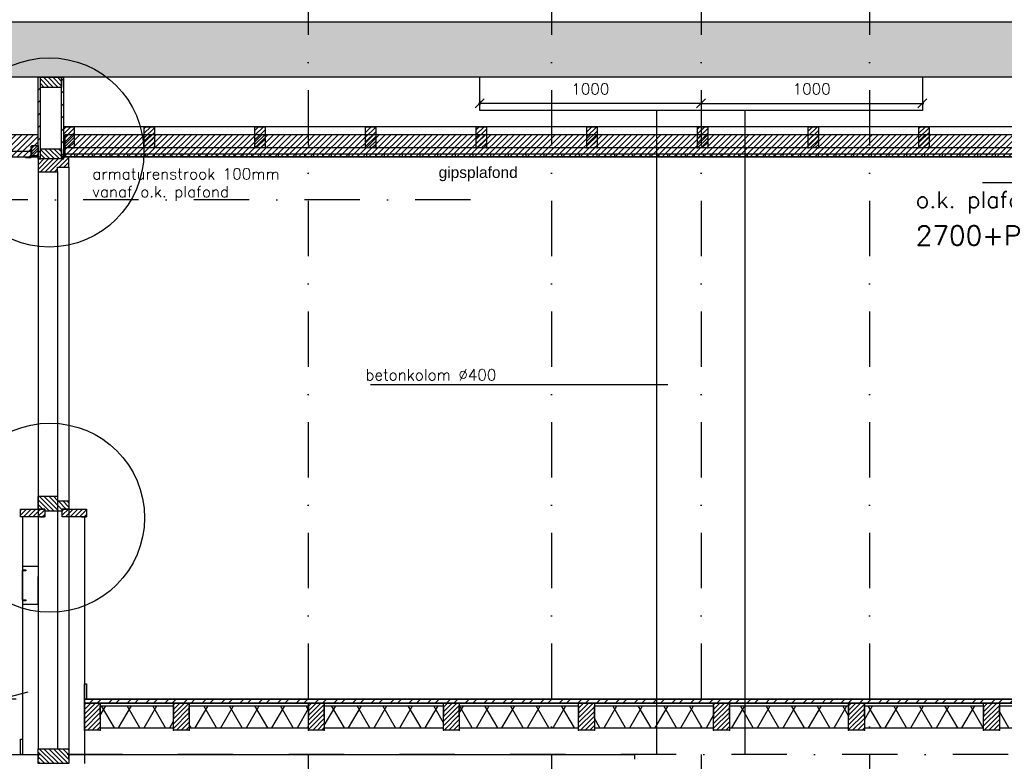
# Model space of a CAD drawing. Extents: x 98997 to 245130, y 18007 to 138999.
# Tile 17 of 58: x 110876 to 115325, y 92416 to 95766. Entities that reach past the tile are written whole.
import ezdxf

# ---------------------------------------------------------------- set-up
doc = ezdxf.new("R2010")
doc.units = 0
doc.header["$LTSCALE"] = 20
doc.header["$MEASUREMENT"] = 0
doc.header["$PDSIZE"] = -1
for name, pattern in [('DASHDOT', [25, 12.5, -6.25, 0, -6.25]), ('DD1', [2.66667, 1.66667, -0.5, 0, -0.5]), ('HIDDEN', [9.375, 6.25, -3.125])]:
    doc.linetypes.add(name, pattern=pattern)
doc.layers.get('0').update_dxf_attribs({"linetype": 'CONTINUOUS'})
doc.layers.get('DEFPOINTS').update_dxf_attribs({"linetype": 'CONTINUOUS'})
for name, color, linetype in [('_DETAILNUMMERS', 4, 'CONTINUOUS'), ('A--01A1_ACEER', 1, 'CONTINUOUS'), ('A--A21--_F-23-', 9, 'CONTINUOUS'), ('A--A23--_F--3-', 9, 'CONTINUOUS'), ('A--A25--_F--3-', 9, 'CONTINUOUS'), ('A--A31--_F--3-', 9, 'CONTINUOUS'), ('A--A42--_F--3-', 9, 'CONTINUOUS'), ('A--A42--_F-23-', 9, 'CONTINUOUS'), ('A--L21--', 3, 'CONTINUOUS'), ('A--L21--_F--3-', 7, 'CONTINUOUS'), ('A--L21--_F-23-', 4, 'CONTINUOUS'), ('A--L22--', 3, 'CONTINUOUS'), ('A--L22DC4_BINNENWAND', 4, 'HIDDEN'), ('A--L23--', 7, 'CONTINUOUS'), ('A--L23--_F--3-', 7, 'CONTINUOUS'), ('A--L25--', 7, 'CONTINUOUS'), ('A--L25--_F-23-', 7, 'CONTINUOUS'), ('A--L28D1_KONSTRUKTIES', 1, 'CONTINUOUS'), ('A--L31--_F--3-', 7, 'CONTINUOUS'), ('A--L31D1_BUITENKOZIJN', 1, 'CONTINUOUS'), ('A--L35-D2-_PLAFONDS', 2, 'CONTINUOUS'), ('A--L35-D4-_PLAFONDS', 4, 'CONTINUOUS'), ('A--L35D1_PLAFONDS', 1, 'CONTINUOUS'), ('A--L42--', 7, 'CONTINUOUS'), ('A--L42--_F--3-', 7, 'CONTINUOUS'), ('A--L42--_F-23-', 7, 'CONTINUOUS'), ('A--M$1A-_F123-', 1, 'CONTINUOUS'), ('A--M01A1_MAATVOERING', 1, 'CONTINUOUS'), ('A--M01B1_HOOGTE_MAATV', 1, 'CONTINUOUS'), ('A--T$1A-_F123_20', 1, 'CONTINUOUS'), ('A--T01A-25_TEKST', 2, 'CONTINUOUS'), ('A--T01B2_HOOGTE_MAATV', 2, 'CONTINUOUS'), ('A--T01B3_HOOGTE_MAATV', 3, 'CONTINUOUS'), ('STRAMIEN', 8, 'DD1'), ('X--LR---_CP', 7, 'CONTINUOUS')]:
    doc.layers.add(name, color=color, linetype=linetype)
doc.styles.add('EB2', font='ARIAL.TTF')
doc.styles.add('HIEMSTRA', font='romans.shx')
doc.styles.add('HOOGTEXT', font='ROMANS.shx', dxfattribs={"height": 2.5})
doc.dimstyles.get("Standard").update_dxf_attribs({"dimscale": 40, "dimtxt": 2.5, "dimasz": 2, "dimexe": 0.3, "dimexo": 0.3, "dimgap": 2, "dimtad": 1, "dimdec": 0, "dimzin": 0, "dimdsep": 46, "dimtxsty": 'HIEMSTRA', "dimblk1": 'OBLIQUE', "dimblk2": 'OBLIQUE', "dimsah": 1, "dimcen": 0.09, "dimdle": 0.3, "dimclrd": 1, "dimclre": 1, "dimclrt": 3, "dimadec": 0, "dimazin": 0, "dimtfac": 1, "dimtdec": 4, "dimtix": 1, "dimtmove": 2, "dimatfit": 3, "dimldrblk": 'OBLIQUE', "dimfxl": 0, "dimtvp": 625, "dimtolj": 1, "dimtzin": 0, "dimarcsym": 0})
pattern_1 = [(45, (0, 0), (-10.6066017, 10.6066017), [])]
pattern_2 = [(60, (0, -50), (-86.603, 50), []), (120, (0, -50), (-86.603, -50), [])]

# ---------------------------------------------------------------- blocks, each defined once
blk = doc.blocks.new('HOOGTEP')
at = {"layer": 'A--M01A1_MAATVOERING'}
for p, q in [((0, 0), (0.624, 2.33)), ((0.624, 2.33), (8.794, 2.33)), ((-2.415, 0.647), (0, 0))]:
    blk.add_line(p, q, dxfattribs=at)
at = {"layer": 'A--M01B1_HOOGTE_MAATV'}
blk.add_line((-1.379, 0), (0.911, 0), dxfattribs=at)
at = {"layer": 'A--T01B2_HOOGTE_MAATV', "style": 'HOOGTEXT', "flags": 4}
blk.add_attdef('TEKST', (1.84, -0.671), '', height=1.5, dxfattribs=at)
at = {"layer": 'A--T01B3_HOOGTE_MAATV', "style": 'HOOGTEXT', "flags": 4}
blk.add_attdef('HOOGTE', (1.673, 3.819), '', height=1.75, dxfattribs=at)
blk = doc.blocks.new('*U392')
at = {"layer": 'A--A42--_F-23-', "linetype": 'Continuous'}
h = blk.add_hatch(dxfattribs=at)
h.set_pattern_fill('ALFALINE', color=256, scale=60, style=0)
h.set_pattern_definition([(45, (-111168.52, -92686.9), (-42.426407, 42.426407), [])])
h.paths.add_polyline_path([(0, 0), (0, 9), (5311.7, 9), (5311.7, 0), (5311.7, -9), (0, -9)])
at = {"layer": 'A--L42--_F--3-', "color": 3, "linetype": 'Continuous'}
for points in [[(0, 0), (0, 9), (5311.7, 9), (5311.7, 0)], [(0, 0), (0, -9), (5311.7, -9), (5311.7, 0)]]:
    blk.add_lwpolyline(points, dxfattribs=at)
blk = doc.blocks.new('Q020259-')
at = {"layer": 'A--A25--_F--3-'}
h = blk.add_hatch(dxfattribs=at)
h.set_pattern_fill('ALFALINE', color=256, scale=15, style=0, pattern_type=2)
h.set_pattern_definition(pattern_1)
h.paths.add_polyline_path([(0, 0), (0, 46), (28, 46), (28, 0)])
at = {"layer": 'A--L25--_F-23-', "color": 2, "linetype": 'Continuous'}
blk.add_lwpolyline([(0, 0), (0, 46), (28, 46), (28, 0)], close=True, dxfattribs=at)
at = {"layer": 'X--LR---_CP'}
for p in [(0, 0), (0, 0), (28, 0)]:
    blk.add_point(p, dxfattribs=at)
blk = doc.blocks.new('Q020297-')
at = {"layer": 'A--A25--_F--3-'}
h = blk.add_hatch(dxfattribs=at)
h.set_pattern_fill('ALFALINE', color=256, scale=15, style=0, pattern_type=2)
h.set_pattern_definition(pattern_1)
h.paths.add_polyline_path([(0, 0), (0, 121), (71, 121), (71, 0)])
at = {"layer": 'A--L25--_F-23-', "color": 2, "linetype": 'Continuous'}
blk.add_lwpolyline([(0, 0), (0, 121), (71, 121), (71, 0)], close=True, dxfattribs=at)
at = {"layer": 'X--LR---_CP'}
for p in [(0, 0), (0, 0), (71, 0)]:
    blk.add_point(p, dxfattribs=at)
blk = doc.blocks.new('*U385')
at = {"layer": 'A--A21--_F-23-', "linetype": 'Continuous'}
h = blk.add_hatch(dxfattribs=at)
h.set_pattern_fill('ALFAISO', color=256, scale=100, style=0)
h.set_pattern_definition(pattern_2)
h.paths.add_polyline_path([(0, 0), (0, 50), (539, 50), (539, 0), (539, -50), (0, -50)])
at = {"layer": 'A--L21--_F--3-', "color": 3, "linetype": 'Continuous'}
for points in [[(0, 0), (0, 50), (539, 50), (539, 0)], [(0, 0), (0, -50), (539, -50), (539, 0)]]:
    blk.add_lwpolyline(points, dxfattribs=at)
blk = doc.blocks.new('*U383')
at = {"layer": 'A--L23--_F--3-', "color": 2, "linetype": 'Continuous'}
blk.add_lwpolyline([(0, 0), (0, 20), (2556, 20), (2556, 0)], dxfattribs=at)
blk = doc.blocks.new('_OBLIQUE')
at = {"color": 0, "linetype": 'ByBlock'}
blk.add_line((-0.5, -0.5), (0.5, 0.5), dxfattribs=at)
blk = doc.blocks.new('*D133')
at = {"color": 1, "linetype": 'ByBlock'}
for p, q in [((113960.7, 95388), (112948.7, 95388)), ((112954.7, 95400), (112954.7, 95382)), ((113954.7, 95400), (113954.7, 95382))]:
    blk.add_line(p, q, dxfattribs=at)
at = {"layer": 'DEFPOINTS', "color": 0, "linetype": 'ByBlock'}
for p in [(112954.7, 95406), (112954.7, 95388), (113954.7, 95406)]:
    blk.add_point(p, dxfattribs=at)
at = {"color": 1, "linetype": 'ByBlock', "xscale": 40, "yscale": 40, "zscale": 40, "rotation": 180}
blk.add_blockref('_OBLIQUE', (112954.7, 95388), dxfattribs=at)
at = {"color": 1, "linetype": 'ByBlock', "xscale": 40, "yscale": 40, "zscale": 40}
blk.add_blockref('_OBLIQUE', (113954.7, 95388), dxfattribs=at)
at = {"color": 2, "linetype": 'ByBlock', "insert": (113454.7, 95453), "char_height": 50, "attachment_point": 5, "style": 'HIEMSTRA'}
blk.add_mtext('\\A1;1000', dxfattribs=at)
blk = doc.blocks.new('*U376')
at = {"layer": 'A--A42--_F-23-', "linetype": 'Continuous'}
h = blk.add_hatch(dxfattribs=at)
h.set_pattern_fill('ALFALINE', color=256, scale=40, style=0)
h.set_pattern_definition([(45, (-110964.725, -95136.898), (-28.284271, 28.284271), [])])
h.paths.add_polyline_path([(0, 0), (-5, 0), (-5, 369), (0, 369), (5, 369), (5, 0)])
at = {"layer": 'A--L42--_F-23-', "color": 2, "linetype": 'Continuous'}
for points in [[(0, 0), (-5, 0), (-5, 369), (0, 369)], [(0, 0), (5, 0), (5, 369), (0, 369)]]:
    blk.add_lwpolyline(points, dxfattribs=at)
blk = doc.blocks.new('Q020283-')
at = {"layer": 'A--A25--_F--3-'}
h = blk.add_hatch(dxfattribs=at)
h.set_pattern_fill('ALFALINE', color=256, scale=15, style=0, pattern_type=2)
h.set_pattern_definition(pattern_1)
h.paths.add_polyline_path([(0, 0), (0, 96), (46, 96), (46, 0)])
at = {"layer": 'A--L25--_F-23-', "color": 2, "linetype": 'Continuous'}
blk.add_lwpolyline([(0, 0), (0, 96), (46, 96), (46, 0)], close=True, dxfattribs=at)
at = {"layer": 'X--LR---_CP'}
for p in [(0, 0), (0, 0), (46, 0)]:
    blk.add_point(p, dxfattribs=at)
blk = doc.blocks.new('*U375')
at = {"layer": 'A--A42--_F-23-', "linetype": 'Continuous'}
h = blk.add_hatch(dxfattribs=at)
h.set_pattern_fill('ALFALINE', color=256, scale=40, style=0)
h.set_pattern_definition([(45, (-111070.725, -95136.898), (-28.284271, 28.284271), [])])
h.paths.add_polyline_path([(0, 0), (-5, 0), (-5, 369), (0, 369), (5, 369), (5, 0)])
at = {"layer": 'A--L42--_F-23-', "color": 2, "linetype": 'Continuous'}
for points in [[(0, 0), (-5, 0), (-5, 369), (0, 369)], [(0, 0), (5, 0), (5, 369), (0, 369)]]:
    blk.add_lwpolyline(points, dxfattribs=at)
blk = doc.blocks.new('*U374')
at = {"layer": 'A--L23--_F--3-', "color": 2, "linetype": 'Continuous'}
blk.add_lwpolyline([(0, 0), (0, 20), (6305, 20), (6305, 0)], dxfattribs=at)
blk = doc.blocks.new('*U373')
at = {"layer": 'A--A21--_F-23-', "linetype": 'Continuous'}
h = blk.add_hatch(dxfattribs=at)
h.set_pattern_fill('ALFAISO', color=256, scale=100, style=0)
h.set_pattern_definition(pattern_2)
h.paths.add_polyline_path([(0, 0), (0, 50), (332, 50), (332, 0), (332, -50), (0, -50)])
at = {"layer": 'A--L21--_F--3-', "color": 3, "linetype": 'Continuous'}
for points in [[(0, 0), (0, 50), (332, 50), (332, 0)], [(0, 0), (0, -50), (332, -50), (332, 0)]]:
    blk.add_lwpolyline(points, dxfattribs=at)
blk = doc.blocks.new('*U372')
at = {"layer": 'A--A21--_F-23-', "linetype": 'Continuous'}
h = blk.add_hatch(dxfattribs=at)
h.set_pattern_fill('ALFAISO', color=256, scale=100, style=0)
h.set_pattern_definition(pattern_2)
h.paths.add_polyline_path([(0, 0), (0, 50), (539, 50), (539, 0), (539, -50), (0, -50)])
at = {"layer": 'A--L21--_F--3-', "color": 3, "linetype": 'Continuous'}
for points in [[(0, 0), (0, 50), (539, 50), (539, 0)], [(0, 0), (0, -50), (539, -50), (539, 0)]]:
    blk.add_lwpolyline(points, dxfattribs=at)
blk = doc.blocks.new('*U359')
at = {"layer": 'A--A42--_F--3-', "linetype": 'Continuous'}
h = blk.add_hatch(dxfattribs=at)
h.set_pattern_fill('ALFALINE', color=256, scale=40, angle=45, style=0)
h.set_pattern_definition([(90, (-117514.725, -95152.148), (-40, 7e-15), [])])
h.paths.add_polyline_path([(0, 0), (0, -6.25), (-6439, -6.25), (-6439, 0), (-6439, 6.25), (0, 6.25)])
at = {"layer": 'A--L42--_F--3-', "color": 3, "linetype": 'Continuous'}
for points in [[(0, 0), (0, 6.25), (-6439, 6.25), (-6439, 0)], [(0, 0), (0, -6.25), (-6439, -6.25), (-6439, 0)], [(0, 0), (0, -6.25), (-6439, -6.25), (-6439, 0)], [(0, 0), (0, -6.25), (-6439, -6.25), (-6439, 0)]]:
    blk.add_lwpolyline(points, dxfattribs=at)
blk = doc.blocks.new('*D166')
at = {"color": 1, "linetype": 'ByBlock'}
for p, q in [((113948.7, 95388), (114960.7, 95388)), ((113954.7, 95400), (113954.7, 95382)), ((114954.7, 95400), (114954.7, 95382))]:
    blk.add_line(p, q, dxfattribs=at)
at = {"layer": 'DEFPOINTS', "color": 0, "linetype": 'ByBlock'}
for p in [(113954.7, 95406), (114954.7, 95406), (114954.7, 95388)]:
    blk.add_point(p, dxfattribs=at)
at = {"color": 1, "linetype": 'ByBlock', "xscale": 40, "yscale": 40, "zscale": 40, "rotation": 180}
blk.add_blockref('_OBLIQUE', (113954.7, 95388), dxfattribs=at)
at = {"color": 1, "linetype": 'ByBlock', "xscale": 40, "yscale": 40, "zscale": 40}
blk.add_blockref('_OBLIQUE', (114954.7, 95388), dxfattribs=at)
at = {"color": 2, "linetype": 'ByBlock', "insert": (114454.7, 95453), "char_height": 50, "attachment_point": 5, "style": 'HIEMSTRA'}
blk.add_mtext('\\A1;1000', dxfattribs=at)
blk = doc.blocks.new('*U352')
at = {"layer": 'A--A21--_F-23-', "linetype": 'Continuous'}
h = blk.add_hatch(dxfattribs=at)
h.set_pattern_fill('ALFAISO', color=256, scale=100, style=0)
h.set_pattern_definition(pattern_2)
h.paths.add_polyline_path([(0, 0), (0, 50), (539, 50), (539, 0), (539, -50), (0, -50)])
at = {"layer": 'A--L21--_F--3-', "color": 3, "linetype": 'Continuous'}
for points in [[(0, 0), (0, 50), (539, 50), (539, 0)], [(0, 0), (0, -50), (539, -50), (539, 0)]]:
    blk.add_lwpolyline(points, dxfattribs=at)
blk = doc.blocks.new('*U351')
at = {"layer": 'A--A21--_F-23-', "linetype": 'Continuous'}
h = blk.add_hatch(dxfattribs=at)
h.set_pattern_fill('ALFAISO', color=256, scale=100, style=0)
h.set_pattern_definition(pattern_2)
h.paths.add_polyline_path([(0, 0), (0, 50), (539, 50), (539, 0), (539, -50), (0, -50)])
at = {"layer": 'A--L21--_F--3-', "color": 3, "linetype": 'Continuous'}
for points in [[(0, 0), (0, 50), (539, 50), (539, 0)], [(0, 0), (0, -50), (539, -50), (539, 0)]]:
    blk.add_lwpolyline(points, dxfattribs=at)
blk = doc.blocks.new('*U350')
at = {"layer": 'A--A21--_F-23-', "linetype": 'Continuous'}
h = blk.add_hatch(dxfattribs=at)
h.set_pattern_fill('ALFAISO', color=256, scale=100, style=0)
h.set_pattern_definition(pattern_2)
h.paths.add_polyline_path([(0, 0), (0, 50), (539, 50), (539, 0), (539, -50), (0, -50)])
at = {"layer": 'A--L21--_F--3-', "color": 3, "linetype": 'Continuous'}
for points in [[(0, 0), (0, 50), (539, 50), (539, 0)], [(0, 0), (0, -50), (539, -50), (539, 0)]]:
    blk.add_lwpolyline(points, dxfattribs=at)
blk = doc.blocks.new('*U349')
at = {"layer": 'A--A21--_F-23-', "linetype": 'Continuous'}
h = blk.add_hatch(dxfattribs=at)
h.set_pattern_fill('ALFAISO', color=256, scale=100, style=0)
h.set_pattern_definition(pattern_2)
h.paths.add_polyline_path([(0, 0), (0, 50), (539, 50), (539, 0), (539, -50), (0, -50)])
at = {"layer": 'A--L21--_F--3-', "color": 3, "linetype": 'Continuous'}
for points in [[(0, 0), (0, 50), (539, 50), (539, 0)], [(0, 0), (0, -50), (539, -50), (539, 0)]]:
    blk.add_lwpolyline(points, dxfattribs=at)
blk = doc.blocks.new('*U348')
at = {"layer": 'A--A21--_F-23-', "linetype": 'Continuous'}
h = blk.add_hatch(dxfattribs=at)
h.set_pattern_fill('ALFAISO', color=256, scale=100, style=0)
h.set_pattern_definition(pattern_2)
h.paths.add_polyline_path([(0, 0), (0, 50), (539, 50), (539, 0), (539, -50), (0, -50)])
at = {"layer": 'A--L21--_F--3-', "color": 3, "linetype": 'Continuous'}
for points in [[(0, 0), (0, 50), (539, 50), (539, 0)], [(0, 0), (0, -50), (539, -50), (539, 0)]]:
    blk.add_lwpolyline(points, dxfattribs=at)
blk = doc.blocks.new('*U314')
at = {"layer": 'A--A42--_F-23-', "linetype": 'Continuous'}
h = blk.add_hatch(dxfattribs=at)
h.set_pattern_fill('ALFALINE', color=256, scale=60, style=0)
h.set_pattern_definition([(45, (-116480.25, -92686.9), (-42.426407, 42.426407), [])])
h.paths.add_polyline_path([(0, 0), (0, -9), (-5311.7, -9), (-5311.7, 0), (-5311.7, 9), (0, 9)])
at = {"layer": 'A--L42--_F--3-', "color": 3, "linetype": 'Continuous'}
for points in [[(0, 0), (0, 9), (-5311.7, 9), (-5311.7, 0)], [(0, 0), (0, -9), (-5311.7, -9), (-5311.7, 0)]]:
    blk.add_lwpolyline(points, dxfattribs=at)
blk = doc.blocks.new('KABELGOOT')
at = {"layer": 'A--L22DC4_BINNENWAND'}
for points in [[(60, -150), (55, -150), (55, -155), (70, -155), (70, -170), (0, -170), (0, 0), (70, 0), (70, -15), (55, -15), (55, -20), (60, -20)], [(60, -152.5), (70, -152.5), (70, -55), (70, -17.5), (60, -17.5)]]:
    blk.add_lwpolyline(points, dxfattribs=at)
at = {"layer": 'X--LR---_CP'}
blk.add_point((0, 0), dxfattribs=at)

msp = doc.modelspace()

# ---------------------------------------------------------------- hatches: boundary and pattern name
at = {"layer": 'A--01A1_ACEER', "linetype": 'Continuous'}
h = msp.add_hatch(dxfattribs=at)
h.set_pattern_fill('ANSI31', color=256, scale=150, style=0)
h.set_pattern_definition([(45, (-53792.324, 200), (-13.2582521, 13.2582521), [])])
h.paths.add_polyline_path([(105036.9, 95145.9), (110959.7, 95145.9), (110959.7, 95245.9), (105036.9, 95245.9)])
h = msp.add_hatch(dxfattribs=at)
h.set_pattern_fill('ANSI31', color=256, scale=150, style=0)
h.set_pattern_definition([(45, (-47749.265, 200), (-13.2582521, 13.2582521), [])])
h.paths.add_polyline_path([(111080, 95145.9), (117451.2, 95145.9), (117451.2, 95245.9), (111080, 95245.9)])
at = {"layer": 'A--A23--_F--3-'}
h = msp.add_hatch(dxfattribs=at)
h.set_pattern_fill('ALFABET', color=256, scale=20, angle=1, style=0, pattern_type=2)
h.set_pattern_definition([(134, (187092.35, 1e-11), (86.32078, 83.359), []), (129, (187092.35, 1e-11), (-143.64922, -10.04493), [15, -165]), (184, (187092.35, 1e-11), (30.37155, 149.9312), [12, -132]), (78.5486, (187080.38, -0.84), (-113.27778, 139.88618), [12.74804, -140.22842]), (132.8158, (187093.05, 40), (-213.99344, -29.37358), [22.5, -247.5]), (82.3644, (187075.22, 37.55), (-183.50393, 198.05632), [19.12206, -210.3426]), (187.8158, (187093.05, 40), (-183.50378, 198.05647), [18, -198]), (158, (187072.88, 30.34), (-120.76856, -78.42802), [15, -165]), (213, (187072.88, 30.34), (-46.12453, 145.8572), [12, -132]), (107.5486, (187062.82, 23.81), (-166.89315, 67.42906), [12.74804, -140.22842]), (141.5, (187092.353, 1e-11), (-1.26964, 66.611074), [0, -130.4, 0, -134, 0, -132.5]), (171.5, (187092.35, 1e-11), (-51.229207, 79.788568), [0, -76.4, 0, -127.4, 0, -50.5]), (211.5, (187136.947, -0.78), (-106.826954, -2.64699), [0, -50, 0, -156, 0, -207]), (221.5, (187156.94, -1.13), (-116.270055, 22.05355), [0, -65, 0, -103.6, 0, -147]), (221.5, (187156.94, -1.13), (-116.270055, 22.05355), [0, -65, 0, -103.6, 0, -147])])
h.paths.add_polyline_path([(117441.2, 95505.9), (104554.7, 95505.9), (104554.7, 95755.9), (117441.2, 95755.9)])
at = {"layer": 'A--A31--_F--3-'}
h = msp.add_hatch(dxfattribs=at)
h.set_pattern_fill('ALFALINE', color=256, scale=15, style=0, pattern_type=2)
h.set_pattern_definition([(45, (110082.725, 95145.898), (-10.6066, 10.6066), [])])
h.paths.add_polyline_path([(111096.6, 95099.9), (111098.7, 95102), (111098.7, 95136.9), (111098.7, 95145.9), (111078.7, 95145.9), (111068.7, 95145.9), (111068.7, 95136.9), (110989.7, 95136.9), (110980.8, 95136.9), (110959.7, 95136.9), (110959.7, 95095.9), (110959.7, 95079.9), (110960.7, 95078.9), (111046.7, 95078.9), (111047.7, 95079.9), (111047.7, 95087.9), (111047.7, 95099.2), (111048.4, 95099.9)])
h = msp.add_hatch(dxfattribs=at)
h.set_pattern_fill('ALFALINE', color=256, scale=15, style=0, pattern_type=2)
h.set_pattern_definition([(315, (110082.725, 94685.898), (-10.6066, -10.6066), [])])
h.paths.add_polyline_path([(111096.6, 93591.9), (111098.7, 93589.8), (111098.7, 93554.9), (111078.7, 93554.9), (111068.7, 93554.9), (111068.7, 93545.9), (110989.7, 93545.9), (110989.7, 93554.9), (110959.7, 93554.9), (110959.7, 93595.9), (110959.7, 93611.9), (110960.7, 93612.9), (111046.7, 93612.9), (111047.7, 93611.9), (111047.7, 93603.9), (111047.7, 93592.6), (111048.4, 93591.9)])
h = msp.add_hatch(dxfattribs=at)
h.set_pattern_fill('ALFALINE', color=256, scale=15, style=0)
h.set_pattern_definition(pattern_1)
h.paths.add_polyline_path([(110879.7, 93519.9), (110879.7, 93554.9), (110989.7, 93554.9), (110989.7, 93519.9), (110967.2, 93519.9), (110987.2, 93519.9)])
h = msp.add_hatch(dxfattribs=at)
h.set_pattern_fill('ALFALINE', color=256, scale=15, style=0)
h.set_pattern_definition([(45, (189, -0.007), (-10.6066017, 10.6066017), [])])
h.paths.add_polyline_path([(111068.7, 93519.9), (111068.7, 93554.9), (111178.7, 93554.9), (111178.7, 93519.9), (111156.2, 93519.9), (111176.2, 93519.9)])
h = msp.add_hatch(dxfattribs=at)
h.set_pattern_fill('ALFALINE', color=256, scale=15, style=0, pattern_type=2)
h.set_pattern_definition([(315, (110082.725, 93545.898), (-10.6066, -10.6066), [])])
h.paths.add_polyline_path([(111098.7, 92472.9), (111098.7, 92449.8), (111098.7, 92414.9), (111098.7, 92405.9), (111078.7, 92405.9), (111068.7, 92405.9), (110989.7, 92405.9), (110959.7, 92405.9), (110959.7, 92455.9), (110959.7, 92471.9), (110960.7, 92472.9)])

# ---------------------------------------------------------------- linework, layer by layer
at = {"layer": '_DETAILNUMMERS'}
for centre in [(111009.9, 95166.3), (111012.9, 93516.2)]:
    msp.add_circle(centre, 427.3, dxfattribs=at)
at = {"layer": 'A--01A1_ACEER'}
for p, q in [((110959.7, 95079.9), (110959.7, 92471.9)), ((111047.7, 95079.9), (111047.7, 92472.9)), ((111098.7, 95099.9), (111098.7, 92405.9))]:
    msp.add_line(p, q, dxfattribs=at)
at = {"layer": 'A--01A1_ACEER', "color": 3}
for p, q in [((110889.7, 93519.9), (110889.7, 92445.9)), ((111168.7, 93519.9), (111168.7, 92405.9))]:
    msp.add_line(p, q, dxfattribs=at)
at = {"layer": 'A--L21--_F-23-', "linetype": 'Continuous'}
msp.add_lwpolyline([(117441.2, 95505.9), (104554.7, 95505.9), (104554.7, 95755.9), (117441.2, 95755.9)], close=True, dxfattribs=at)
at = {"layer": 'A--L23--'}
for points in [[(111178.5, 92695.9), (111168.5, 92695.9), (111168.5, 92765.9), (111178.5, 92765.9)], [(110889.7, 92445.9), (110879.7, 92445.9), (110879.7, 92515.9), (110889.7, 92515.9)]]:
    msp.add_lwpolyline(points, close=True, dxfattribs=at)
at = {"layer": 'A--L25--_F-23-', "color": 2, "linetype": 'Continuous'}
for points in [[(110879.7, 93519.9), (110879.7, 93519.9), (110879.7, 93519.9), (110879.7, 93554.9), (110989.7, 93554.9), (110989.7, 93519.9), (110967.2, 93519.9), (110987.2, 93519.9)], [(111068.7, 93519.9), (111068.7, 93519.9), (111068.7, 93519.9), (111068.7, 93554.9), (111178.7, 93554.9), (111178.7, 93519.9), (111156.2, 93519.9), (111176.2, 93519.9)]]:
    msp.add_lwpolyline(points, close=True, dxfattribs=at)
at = {"layer": 'A--L28D1_KONSTRUKTIES'}
for p, q in [((113754.7, 92445.9), (113754.7, 95355.9)), ((114154.7, 92445.9), (114154.7, 95355.9))]:
    msp.add_line(p, q, dxfattribs=at)
msp.add_lwpolyline([(114954.7, 95505.9), (114954.7, 95355.9), (112954.7, 95355.9), (112954.7, 95505.9)], dxfattribs=at)
at = {"layer": 'A--L31--_F--3-', "color": 2, "linetype": 'Continuous'}
for points in [[(111096.6, 95099.9), (111098.7, 95102), (111098.7, 95136.9), (111098.7, 95145.9), (111078.7, 95145.9), (111068.7, 95145.9), (111068.7, 95136.9), (110989.7, 95136.9), (110980.8, 95136.9), (110959.7, 95136.9), (110959.7, 95095.9), (110959.7, 95079.9), (110960.7, 95078.9), (111046.7, 95078.9), (111047.7, 95079.9), (111047.7, 95087.9), (111047.7, 95099.2), (111048.4, 95099.9)], [(111096.6, 93591.9), (111098.7, 93589.8), (111098.7, 93554.9), (111098.7, 93554.9), (111078.7, 93554.9), (111068.7, 93554.9), (111068.7, 93545.9), (110989.7, 93545.9), (110989.7, 93554.9), (110959.7, 93554.9), (110959.7, 93595.9), (110959.7, 93611.9), (110960.7, 93612.9), (111046.7, 93612.9), (111047.7, 93611.9), (111047.7, 93603.9), (111047.7, 93592.6), (111048.4, 93591.9)], [(111098.7, 92472.9), (111098.7, 92449.8), (111098.7, 92414.9), (111098.7, 92405.9), (111078.7, 92405.9), (111068.7, 92405.9), (111068.7, 92405.9), (110989.7, 92405.9), (110959.7, 92405.9), (110959.7, 92405.9), (110959.7, 92455.9), (110959.7, 92471.9), (110960.7, 92472.9), (111098.7, 92472.9), (111098.7, 92472.9), (111098.7, 92472.9), (111098.7, 92472.9), (111098.7, 92472.9)]]:
    msp.add_lwpolyline(points, close=True, dxfattribs=at)
at = {"layer": 'A--L31D1_BUITENKOZIJN'}
for p, q in [((117441.2, 95282.4), (111075.7, 95282.4)), ((117514.2, 95186.4), (111075.7, 95186.4))]:
    msp.add_line(p, q, dxfattribs=at)
at = {"layer": 'A--L35-D2-_PLAFONDS'}
msp.add_lwpolyline([(110924.5, 95170.9), (105036.9, 95170.9), (105036.9, 95145.9), (110924.5, 95145.9)], dxfattribs=at)
at = {"layer": 'A--L35-D4-_PLAFONDS'}
for p, q in [((110927.5, 95143.9), (110927.5, 95193.9)), ((110927.5, 95143.9), (110927.5, 95193.9)), ((110902.5, 95143.9), (110927.5, 95143.9)), ((110902.5, 95143.9), (110927.5, 95143.9))]:
    msp.add_line(p, q, dxfattribs=at)
at = {"layer": 'A--L35D1_PLAFONDS', "linetype": 'Continuous'}
for points in [[(105036.9, 95145.9), (110959.7, 95145.9), (110959.7, 95245.9), (105036.9, 95245.9)], [(111080, 95145.9), (117451.2, 95145.9), (117451.2, 95245.9), (111080, 95245.9)]]:
    msp.add_lwpolyline(points, close=True, dxfattribs=at)
at = {"layer": 'A--T01A-25_TEKST'}
msp.add_line((112461.8, 94118.2), (113804.1, 94118.2), dxfattribs=at)
at = {"layer": 'STRAMIEN', "linetype": 'DASHDOT'}
for p, q in [((112179.7, 109950.7), (112179.7, 90604.9)), ((113279.7, 109950.7), (113279.7, 90604.9)), ((113954.7, 109950.7), (113954.7, 90604.9)), ((114715.7, 109950.7), (114715.7, 90967.4)), ((133345.8, 95145.9), (99689.2, 95145.9)), ((112913.8, 94952.5), (102114.2, 94952.5)), ((133345.8, 92445.9), (99689.2, 92445.9))]:
    msp.add_line(p, q, dxfattribs=at)
at = {"layer": 'X--LR---_CP'}
msp.add_point((110959.7, 95145.9), dxfattribs=at)
msp.add_point((110959.7, 95145.9), dxfattribs=at)
msp.add_point((110959.7, 95145.9), dxfattribs=at)

# ---------------------------------------------------------------- block references
at = {"color": 3}
ref = msp.add_blockref('HOOGTEP', (115666.2, 95145.9), dxfattribs=dict(at, xscale=50, yscale=50, zscale=50, rotation=180))
ref.add_attrib('TEKST', 'o.k. plafond', (-114925.1, 94915.3), dxfattribs={"layer": 'A--T01B2_HOOGTE_MAATV', "extrusion": (0, 0, -1), "height": 75, "style": 'HOOGTEXT', "text_generation_flag": 2, "flags": 4})
ref.add_attrib('HOOGTE', '2700+P', (-114925.1, 94747.4), dxfattribs={"layer": 'A--T01B3_HOOGTE_MAATV', "extrusion": (0, 0, -1), "height": 87.5, "style": 'HOOGTEXT', "text_generation_flag": 2, "flags": 4})
ref = msp.add_blockref('HOOGTEP', (110791.9, 92695.9), dxfattribs=dict(at, xscale=-50, yscale=50, zscale=50))
ref.add_attrib('TEKST', 'b.k.vloer', (110253.5, 92662.3), dxfattribs={"layer": 'A--T01B2_HOOGTE_MAATV', "height": 75, "style": 'HOOGTEXT', "flags": 4})
ref.add_attrib('HOOGTE', '250+P', (110287.4, 92886.9), dxfattribs={"layer": 'A--T01B3_HOOGTE_MAATV', "height": 87.5, "style": 'HOOGTEXT', "flags": 4})
at = {"layer": 'A--L21--'}
for name, p in [('*U373', (111239.7, 92616.9)), ('*U372', (111642.7, 92616.9)), ('*U385', (112252.7, 92616.9)), ('*U351', (112862.7, 92616.9)), ('*U352', (113472.7, 92616.9)), ('*U350', (114082.7, 92616.9)), ('*U348', (114692.7, 92616.9)), ('*U349', (115302.7, 92616.9))]:
    msp.add_blockref(name, p, dxfattribs=at)
at = {"layer": 'A--L22--', "xscale": -1}
msp.add_blockref('KABELGOOT', (110959.7, 93295.9), dxfattribs=at)
at = {"layer": 'A--L23--'}
for name, p in [('*U374', (104654.7, 92425.9)), ('*U383', (111098.7, 92425.9))]:
    msp.add_blockref(name, p, dxfattribs=at)
at = {"layer": 'A--L25--', "rotation": 270}
for p in [(110969.7, 95505.9), (110969.7, 95182.9)]:
    msp.add_blockref('Q020283-', p, dxfattribs=at)
at = {"layer": 'A--L25--'}
for name, p in [('Q020283-', (111075.7, 95186.4)), ('Q020283-', (111438.8, 95186.4)), ('Q020283-', (111938.8, 95186.4)), ('Q020283-', (112438.8, 95186.4)), ('Q020283-', (112938.8, 95186.4)), ('Q020283-', (113438.8, 95186.4)), ('Q020283-', (113938.8, 95186.4)), ('Q020283-', (114438.8, 95186.4)), ('Q020283-', (114938.8, 95186.4)), ('Q020259-', (110931.7, 95150.9)), ('Q020259-', (110931.7, 95150.9)), ('Q020297-', (111168.7, 92556.9)), ('Q020297-', (111571.7, 92556.9)), ('Q020297-', (112181.7, 92556.9)), ('Q020297-', (112791.7, 92556.9)), ('Q020297-', (113401.7, 92556.9)), ('Q020297-', (114011.7, 92556.9)), ('Q020297-', (114621.7, 92556.9)), ('Q020297-', (115231.7, 92556.9))]:
    msp.add_blockref(name, p, dxfattribs=at)
at = {"layer": 'A--L42--'}
for name, p in [('*U376', (110964.7, 95136.9)), ('*U375', (111070.7, 95136.9)), ('*U359', (117514.7, 95152.1)), ('*U392', (111168.5, 92686.9)), ('*U314', (116480.2, 92686.9))]:
    msp.add_blockref(name, p, dxfattribs=at)

# ---------------------------------------------------------------- texts
at = {"layer": 'A--01A1_ACEER', "linetype": 'Continuous', "style": 'HIEMSTRA'}
for s, p in [('armaturenstrook 100mm ', (111204.6, 95044.2)), ('vanaf o.k. plafond', (111204.6, 94964))]:
    msp.add_text(s, height=50, dxfattribs=at).set_placement(p)
at = {"layer": 'A--T$1A-_F123_20', "style": 'EB2'}
msp.add_text('gipsplafond', height=50, dxfattribs=at).set_placement((112769.2, 95051.3))
at = {"layer": 'A--T01A-25_TEKST', "style": 'HIEMSTRA'}
msp.add_text('betonkolom %%C400', height=50, dxfattribs=at).set_placement((112438.5, 94136.7))

# ---------------------------------------------------------------- dimensions: what is measured, and where the dimension line sits
at = {"layer": 'A--M$1A-_F123-'}
for base, p2, picture, middle in [((112954.7, 95388), (112954.7, 95406), '*D133', (113454.7, 95453)), ((114954.7, 95388), (114954.7, 95406), '*D166', (114454.7, 95453))]:
    dim = msp.add_linear_dim(base=base, p1=(113954.7, 95406), p2=p2, dimstyle='Standard', override={"dimscale": 20, "dimclrt": 2}, dxfattribs=at)
    dim.commit()
    dim.dimension.update_dxf_attribs({"geometry": picture, "text_midpoint": middle})

doc.saveas('drawing.dxf')
